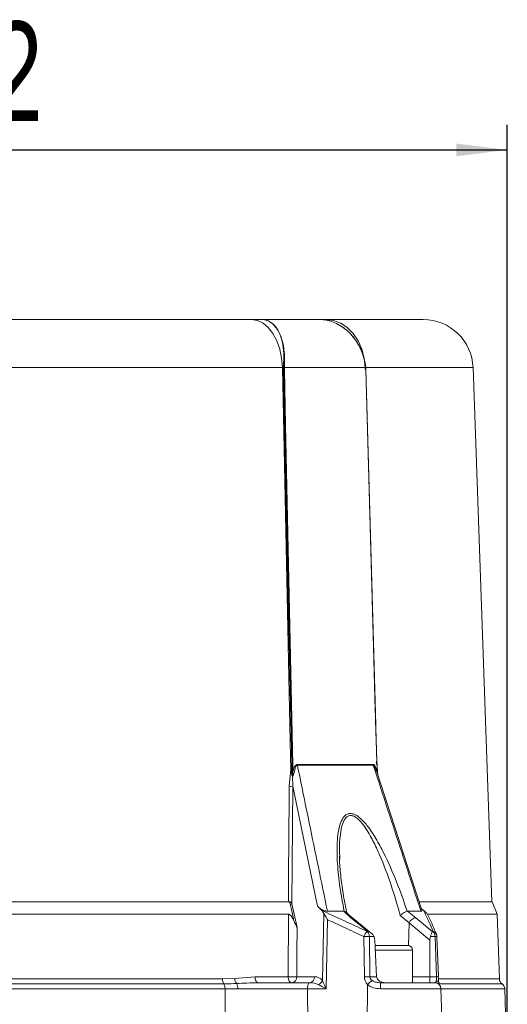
# Model space of a CAD drawing. Header units: millimetres. Extents: x 24 to 341, y 19 to 289.
# Tile 14 of 14: x 293 to 332, y 209 to 288. Entities that reach past the tile are written whole.
import ezdxf

# ---------------------------------------------------------------- set-up
doc = ezdxf.new("R2010")
doc.units = ezdxf.units.MM
doc.layers.add('10', color=7, linetype='Continuous')
doc.styles.add('SLDTEXTSTYLE0', font='TXT', dxfattribs={"width": 0.7})
doc.dimstyles.new('SLDDIMSTYLE0', dxfattribs={"dimtxt": 8, "dimasz": 4.08, "dimexe": 0, "dimexo": 0.0625, "dimgap": 2, "dimtad": 2, "dimlfac": 2, "dimrnd": 1e-09, "dimzin": 12, "dimdsep": 46, "dimtxsty": 'SLDTEXTSTYLE0', "dimsah": 1, "dimcen": 0.09, "dimadec": 0, "dimazin": 3, "dimtfac": 1, "dimtofl": 0, "dimtmove": 0, "dimatfit": 3, "dimfxl": 1, "dimfrac": 2, "dimtolj": 1, "dimtzin": 12, "dimarcsym": 0})

# ---------------------------------------------------------------- blocks, each defined once
blk = doc.blocks.new('_D_2')
at = {"layer": '10', "transparency": 16777216}
for p, q in [((246.279, 200.663), (246.279, 279.785)), ((332.279, 200.663), (332.279, 279.785)), ((246.279, 277.785), (332.279, 277.785))]:
    blk.add_line(p, q, dxfattribs=at)
for points in [[(246.279, 277.785), (250.359, 277.277), (250.359, 278.293)], [(332.279, 277.785), (328.199, 278.293), (328.199, 277.277)]]:
    blk.add_solid(points, dxfattribs=at)
at = {"layer": '10', "transparency": 16777216, "insert": (282.486, 288.098), "char_height": 8, "attachment_point": 1, "style": 'SLDTEXTSTYLE0'}
blk.add_mtext('172', dxfattribs=at)

msp = doc.modelspace()

# ---------------------------------------------------------------- linework, layer by layer
at = {"color": 7, "linetype": 'Continuous', "lineweight": 18}
for p, q in [((266.8127, 264.1633), (311.7443, 264.1633)), ((312.6064, 264.1633), (317.2062, 264.1633)), ((317.2062, 264.1633), (317.7273, 264.1633)), ((317.7273, 264.1633), (325.5282, 264.1633)), ((314.2217, 260.3029), (264.3353, 260.3029)), ((314.3182, 260.1633), (314.2954, 260.1633)), ((314.3172, 260.3029), (314.3231, 260.6909)), ((314.3182, 260.1633), (314.3172, 260.3029)), ((314.3879, 260.3029), (314.3933, 260.6909)), ((314.3879, 260.3029), (314.389, 260.165)), ((320.9104, 260.3029), (314.3879, 260.3029)), ((320.9104, 260.3029), (320.8646, 260.6909)), ((320.9157, 260.165), (320.9104, 260.3029)), ((321.7184, 231.5864), (320.9266, 260.1647)), ((331.0236, 217.4133), (329.5258, 260.3029)), ((321.7854, 228.4638), (321.7718, 228.6972)), ((314.7703, 226.6872), (314.9071, 228.0674)), ((321.7645, 227.9202), (321.7381, 228.0062)), ((325.4191, 216.7328), (321.7681, 227.9214)), ((321.8574, 227.7992), (321.8745, 227.6181)), ((315.0437, 227.5132), (315.0519, 226.6872)), ((315.0519, 226.6872), (314.992, 217.252)), ((318.8255, 221.0869), (318.8295, 220.8266)), ((263.7678, 217.4133), (314.7892, 217.4133)), ((314.856, 217.2181), (314.7892, 217.4133)), ((325.201, 217.4133), (331.0576, 217.4133)), ((331.4614, 216.4139), (331.0576, 217.4133)), ((314.992, 217.252), (315.4067, 215.3521)), ((317.381, 216.7151), (317.0376, 217.0539)), ((319.1677, 216.6516), (317.84, 216.6516)), ((319.7295, 216.1322), (319.1677, 216.6516)), ((319.1677, 216.6516), (319.1934, 216.6499)), ((324.2346, 216.6499), (324.2557, 216.6516)), ((325.3481, 216.6516), (324.2557, 216.6516)), ((324.2557, 216.6516), (324.9442, 216.1322)), ((325.38, 216.8526), (325.5696, 216.7151)), ((314.716, 216.4139), (263.841, 216.4139)), ((317.4463, 211.0859), (317.5521, 216.481)), ((317.8447, 215.9762), (317.736, 210.4307)), ((321.3856, 214.8741), (319.8795, 216.0895)), ((324.3989, 215.718), (323.692, 216.326)), ((331.4614, 216.4139), (325.8413, 216.4139)), ((331.6427, 211.222), (331.4614, 216.4139)), ((326.0583, 214.3238), (324.3989, 215.718)), ((320.8027, 211.3958), (320.7653, 214.6164)), ((321.0234, 215.0306), (321.0905, 215.0349)), ((321.2125, 214.6164), (321.2499, 211.3958)), ((321.6473, 214.3238), (321.7919, 211.3958)), ((326.0583, 211.3958), (326.0583, 214.3238)), ((326.2496, 215.0349), (326.3169, 215.0306)), ((326.6003, 211.3958), (326.4786, 214.6164)), ((326.7466, 211.3973), (326.6249, 214.6179)), ((321.6675, 213.9133), (324.284, 213.9133)), ((324.659, 210.9133), (324.659, 213.5383)), ((269.1389, 211.222), (309.4181, 211.222)), ((309.4181, 211.222), (310.3989, 211.2663)), ((310.3989, 211.2663), (312.0295, 211.3958)), ((312.0295, 211.3958), (314.6843, 211.3958)), ((315.3804, 211.3958), (316.7996, 211.3958)), ((321.2499, 211.3958), (321.7919, 211.3958)), ((326.0583, 211.3958), (326.0583, 210.9133)), ((326.0583, 211.3958), (326.6003, 211.3958)), ((309.6203, 210.438), (268.9367, 210.438)), ((309.5192, 210.83), (269.0378, 210.83)), ((309.6628, 204.9307), (309.6203, 210.438)), ((317.736, 210.4307), (316.2501, 210.4307)), ((316.3441, 210.9133), (316.4031, 210.9133)), ((321.0672, 210.7617), (321.0248, 204.9307)), ((326.9485, 210.4307), (322.1021, 210.4307)), ((322.108, 210.9133), (326.4488, 210.9133)), ((327.1409, 204.9307), (326.9488, 210.4307)), ((332.2604, 204.9307), (332.0681, 210.438))]:
    msp.add_line(p, q, dxfattribs=at)
at = {"color": 8, "linetype": 'Continuous', "lineweight": 18}
for p, q in [((329.5258, 260.3029), (320.9243, 260.3029)), ((324.3989, 215.718), (324.3542, 213.9066)), ((324.659, 213.5383), (321.6861, 213.5383)), ((324.659, 211.3958), (326.0583, 211.3958)), ((326.7478, 211.222), (331.6427, 211.222)), ((331.8554, 210.83), (326.8093, 210.83)), ((332.0681, 210.438), (326.9237, 210.438))]:
    msp.add_line(p, q, dxfattribs=at)
at = {"color": 7, "linetype": 'Continuous', "lineweight": 18, "flags": 128}
for points in [[(314.2217, 260.3029), (314.1597, 261.0631), (314.0089, 261.7902), (313.7749, 262.4576), (313.4663, 263.0406), (313.0944, 263.518), (312.6729, 263.872), (312.2173, 264.0898), (311.7443, 264.1633)], [(317.7273, 264.1633), (318.3263, 264.0898), (318.9033, 263.872), (319.437, 263.518), (319.908, 263.0406), (320.2988, 262.4576), (320.5951, 261.7902), (320.786, 261.0631), (320.8646, 260.3029)], [(314.9071, 228.0674), (314.886, 229.0608), (314.75, 235.4569), (314.2217, 260.3029)], [(314.2954, 260.1633), (314.9704, 228.4133), (314.9777, 228.0692)], [(315.0092, 227.6642), (314.9933, 228.4133), (314.3182, 260.1633)], [(314.389, 260.165), (314.4846, 255.6685), (315.064, 228.4133), (315.0661, 228.3133), (315.0732, 227.9803)], [(321.6747, 232.7757), (321.5602, 236.9081), (320.9157, 260.165)], [(321.8574, 227.7992), (321.8271, 228.4133), (321.8146, 228.665)], [(314.7127, 217.4133), (314.7152, 217.8128), (314.7252, 219.4109), (314.7649, 225.8031), (314.7703, 226.6872)], [(317.0376, 217.0539), (315.9368, 222.3955), (315.0519, 226.6872)], [(315.15, 215.8721), (315.1095, 216.0574), (314.9476, 216.7988), (314.856, 217.2181)], [(314.6843, 211.3958), (314.6876, 211.9121), (314.7128, 215.9073), (314.716, 216.4139)], [(321.0905, 215.0349), (320.4668, 215.5379), (319.7295, 216.1322)], [(324.9442, 216.1322), (325.5425, 215.6293), (326.2496, 215.0349)], [(315.4067, 215.3521), (315.4048, 215.0634), (315.3957, 213.681), (315.3804, 211.3958)], [(326.575, 214.8172), (326.5762, 214.8148), (326.5829, 214.8005)], [(312.2978, 210.9133), (312.2466, 210.9225), (312.1972, 210.9497), (312.1516, 210.9939), (312.1113, 211.0536), (312.0779, 211.1265), (312.0525, 211.2099), (312.0362, 211.3008), (312.0295, 211.3958)], [(314.984, 210.9133), (314.9268, 210.9225), (314.8716, 210.9497), (314.8207, 210.9939), (314.7757, 211.0536), (314.7383, 211.1265), (314.71, 211.2099), (314.6918, 211.3008), (314.6843, 211.3958)], [(326.7466, 211.3973), (326.7454, 211.3968), (326.7377, 211.3958)], [(316.2501, 210.4307), (316.2655, 207.714), (316.2742, 206.172)]]:
    msp.add_lwpolyline(points, dxfattribs=at)
at = {"color": 7, "linetype": 'Continuous', "lineweight": 18}
for centre, radius, start, end in [((325.5282, 260.1633), 4, 2, 90), ((316.8542, 260.1624), 4.0021, 20.096775, 26.160863), ((319.3231, 260.1636), 5.0277, 173.979572, 180.003717), ((314.3526, 259.4713), 0.8324, 87.565647, 92.434353), ((314.3886, 258.7457), 1.4194, 89.98372, 92.840175), ((314.3582, 260.4731), 0.2207, 80.851839, 99.148161), ((314.3381, 260.1638), 6.5391, 359.995213, 4.623486), ((320.901, 260.5302), 0.2275, 272.361271, 275.080072), ((314.906, 229.5443), 1.4769, 270.043797, 272.784602), ((315.377, 228.5331), 0.6307, 241.209668, 254.081379), ((315.7225, 228.4528), 0.3047, 181.156555, 193.428379), ((321.7611, 228.4532), 0.2509, 181.477001, 196.458413), ((314.9479, 227.8594), 0.2046, 276.744785, 287.422807), ((314.9344, 227.6122), 0.1184, 315.745875, 320.845758), ((314.9111, 229.9498), 3.2657, 267.529043, 272.470957), ((314.8622, 217.4824), 0.2644, 268.667587, 299.396033), ((325.004, 215.4875), 0.6475, 95.301181, 159.142409), ((322.1212, 214.0588), 1.4661, 138.483867, 157.646291), ((320.9889, 203.8912), 10.7275, 88.805466, 91.194534), ((320.6384, 214.6046), 0.5743, 1.185433, 47.895642), ((325.941, 214.6452), 0.5384, 356.93932, 45.718973), ((326.1253, 214.599), 0.5, 2.163414, 23.764237), ((324.284, 213.5383), 0.375, 0, 90), ((310.1674, 211.2062), 0.7495, 178.796573, 210.132733), ((311.109, 211.2954), 0.7107, 182.347637, 218.963873), ((315.0323, 219.6841), 8.2955, 267.595224, 272.404776), ((314.9283, 211.3631), 0.4533, 277.054165, 4.136817), ((316.3475, 211.3631), 0.4533, 277.054165, 4.136817), ((316.8014, 211.404), 0.7191, 296.113264, 333.745853), ((321.0263, 200.6705), 10.7277, 88.805474, 91.194526), ((332.1424, 211.2394), 0.5, 182, 234.970405), ((308.871, 210.4538), 0.7495, 358.796756, 30.132024), ((309.8106, 210.4605), 0.8407, 358.011496, 27.486709), ((316.9555, 210.5438), 0.7144, 148.857968, 189.110042), ((332.1405, 210.5486), 10.0391, 177.918159, 180.672651), ((326.4491, 210.4133), 0.5, 2, 90), ((331.5684, 210.4206), 0.5, 2, 54.970405)]:
    msp.add_arc(centre, radius, start, end, dxfattribs=at)
at = {"color": 8, "linetype": 'Continuous', "lineweight": 18}
for centre, radius, start, end in [((320.9194, 260.112), 0.0532, 82.258422, 93.962609), ((319.7513, 215.9229), 0.2104, 52.467774, 95.947259), ((326.1985, 214.6246), 0.423, 27.096777, 73.744689), ((326.5652, 213.2323), 1.3868, 87.533462, 93.581096), ((326.6869, 210.0117), 1.3868, 87.533462, 93.581096)]:
    msp.add_arc(centre, radius, start, end, dxfattribs=at)
at = {"color": 7, "linetype": 'Continuous', "lineweight": 18}
for centre, major_axis, ratio, start_param, end_param in [((316.748, 210.3958), (0.2864, 0.9661), 0.9019558, 5.735298, 6.5444698), ((317.8299, 210.4133), (-0.4758, 0.9923), 0.0702021, 0.7928528, 1.5195707), ((321.99, 211.4307), (1.1852, 0.0858), 0.8406288, 3.090557, 3.7616536), ((322.0839, 211.4133), (0.8338, 0.0279), 0.5987102, 3.1206832, 3.8055331), ((322.4985, 211.4133), (0.7071, 0), 0.7071068, 3.1764992, 4.712389), ((326.4729, 211.4133), (-0.0319, 0.4999), 0.2517511, 3.9765872, 4.661437), ((326.9637, 211.4307), (-0.0315, 1), 0.2269858, 1.5985608, 2.2696575), ((316.3515, 210.4133), (1.0109, 0.0337), 0.4934683, 0.6941082, 1.50328), ((317.8299, 210.4133), (0.9704, -0.4994), 0.0252585, 3.9017227, 4.6284406), ((321.99, 211.4307), (1.1852, 0.0858), 0.8406288, 3.7616536, 3.7683189)]:
    msp.add_ellipse(centre, major_axis=major_axis, ratio=ratio, start_param=start_param, end_param=end_param, dxfattribs=at)
for points, knots in [([(311.7443, 264.1633), (312.0048, 264.1633), (312.2818, 264.1633), (312.5882, 264.1633), (312.6064, 264.1633)], [0, 0, 0, 0, 0.9408171, 1, 1, 1, 1]), ([(314.3231, 260.6909), (314.3332, 260.9372), (314.358, 261.5458), (314.2671, 262.183), (314.0726, 262.8949), (313.8937, 263.2711), (313.5412, 263.7576), (313.3168, 263.9503), (312.9617, 264.115), (312.7976, 264.157), (312.6353, 264.1632), (312.6094, 264.1633), (312.6064, 264.1633)], [0, 0, 0, 0, 0.13003321, 0.32129436, 0.36746742, 0.5910911, 0.60406572, 0.83333688, 0.84049777, 0.97458782, 0.99703293, 1, 1, 1, 1]), ([(314.3933, 260.6909), (314.3943, 260.9371), (314.3971, 261.6304), (314.2061, 262.6648), (313.8417, 263.3997), (313.4533, 263.8405), (313.1277, 264.0654), (312.8506, 264.1436), (312.6913, 264.1608), (312.6445, 264.1632), (312.6094, 264.1633), (312.6064, 264.1633)], [0, 0, 0, 0, 0.1305473, 0.3677014, 0.6039193, 0.6893751, 0.8406829, 0.9543194, 0.9658702, 0.9970378, 1, 1, 1, 1]), ([(317.2062, 264.1633), (317.2111, 264.1633), (317.2529, 264.1632), (317.5152, 264.157), (317.786, 264.115), (318.3863, 263.9503), (318.7834, 263.7576), (319.4546, 263.2711), (319.8298, 262.8949), (320.3289, 262.183), (320.6683, 261.5458), (320.8019, 260.9372), (320.856, 260.6909)], [0, 0, 0, 0, 0.0029673, 0.0254125, 0.1595024, 0.1666636, 0.3959343, 0.4089091, 0.6325327, 0.6787058, 0.8699669, 1, 1, 1, 1]), ([(320.8646, 260.6909), (320.8038, 260.9375), (320.6327, 261.6318), (320.0509, 262.6538), (319.4363, 263.3158), (319.0786, 263.5386), (319.073, 263.5422)], [0, 0, 0, 0, 0.2148114, 0.6050411, 0.9937296, 1, 1, 1, 1]), ([(314.2954, 260.1633), (314.2913, 260.1787), (314.2835, 260.2081), (314.2678, 260.248), (314.2533, 260.2755), (314.2411, 260.2916), (314.2335, 260.2988), (314.2267, 260.3025), (314.2233, 260.3028), (314.2217, 260.3029)], [0, 0, 0, 0, 0.2970732, 0.5646676, 0.7782032, 0.8504795, 0.9262412, 0.9655824, 1, 1, 1, 1]), ([(320.9262, 260.1647), (320.9257, 260.1972), (320.925, 260.2436), (320.9211, 260.2897), (320.9199, 260.3035)], [0, 0, 0, 0, 0.7016928, 1, 1, 1, 1]), ([(321.8146, 228.665), (321.8135, 228.6879), (321.808, 228.8024), (321.7884, 229.2837), (321.743, 230.6144), (321.7033, 231.8701), (321.6752, 232.7591), (321.6747, 232.7757)], [0, 0, 0, 0, 0.016726, 0.0836282, 0.3512419, 0.9879113, 1, 1, 1, 1]), ([(321.6747, 232.7757), (321.7092, 231.7938), (321.752, 230.5753), (321.7775, 229.3563), (321.7825, 229.1196)], [0, 0, 0, 0, 0.80582188, 1, 1, 1, 1]), ([(314.972, 227.6562), (314.9646, 227.6917), (314.9364, 227.8265), (314.9195, 227.9652), (314.9071, 228.0674)], [0, 0, 0, 0, 0.2629563, 1, 1, 1, 1]), ([(314.9777, 228.0692), (314.9823, 227.969), (314.9886, 227.833), (315.0049, 227.6994), (315.0092, 227.6642)], [0, 0, 0, 0, 0.7361674, 1, 1, 1, 1]), ([(315.0263, 227.5375), (315.0266, 227.5379), (315.0283, 227.54), (315.0329, 227.5532), (315.0433, 227.6088), (315.0595, 227.7547), (315.0677, 227.8892), (315.0732, 227.9803)], [0, 0, 0, 0, 0.0037318, 0.019024, 0.0926901, 0.3854238, 1, 1, 1, 1]), ([(315.204, 227.9266), (315.1833, 227.8346), (315.1573, 227.7196), (315.0988, 227.5892), (315.0722, 227.5384), (315.0496, 227.5185), (315.0437, 227.5132)], [0, 0, 0, 0, 0.6365887, 0.7956754, 0.946141, 1, 1, 1, 1]), ([(315.0732, 227.9803), (315.1142, 228.092), (315.1692, 228.2418), (315.2825, 228.3875), (315.3548, 228.4403), (315.4029, 228.4452), (315.4179, 228.4467)], [0, 0, 0, 0, 0.5419127, 0.7275355, 0.9149669, 1, 1, 1, 1]), ([(315.4261, 228.3821), (315.4154, 228.3804), (315.3866, 228.3758), (315.357, 228.3483), (315.321, 228.3015), (315.2563, 228.1728), (315.2265, 228.0327), (315.204, 227.9266)], [0, 0, 0, 0, 0.0711271, 0.1905637, 0.2412877, 0.425023, 1, 1, 1, 1]), ([(315.4179, 228.4467), (316.5067, 228.4467), (318.6963, 228.4467), (320.5689, 228.4467), (321.5103, 228.4467)], [0, 0, 0, 0, 0.4972914, 1, 1, 1, 1]), ([(315.4261, 228.3821), (315.488, 228.0815), (315.806, 226.5371), (316.6108, 222.6271), (317.3533, 219.0173), (317.84, 216.6516)], [0, 0, 0, 0, 0.07687543, 0.39501514, 1, 1, 1, 1]), ([(321.5205, 228.3821), (320.5893, 228.3821), (318.7168, 228.3821), (316.527, 228.3821), (315.4261, 228.3821)], [0, 0, 0, 0, 0.4972913, 1, 1, 1, 1]), ([(321.5103, 228.4467), (321.5296, 228.4429), (321.5739, 228.4343), (321.6511, 228.3535), (321.7616, 228.1498), (321.8185, 227.9415), (321.8574, 227.7992)], [0, 0, 0, 0, 0.1043881, 0.2386545, 0.4799056, 1, 1, 1, 1]), ([(325.3481, 216.6516), (325.2467, 216.9626), (324.7396, 218.5177), (323.4642, 222.4281), (322.2893, 226.027), (321.5205, 228.3821)], [0, 0, 0, 0, 0.07953512, 0.39767512, 1, 1, 1, 1]), ([(321.7912, 228.4291), (321.7911, 228.429), (321.7908, 228.4289), (321.7903, 228.4286), (321.7898, 228.4285), (321.7892, 228.4286), (321.7886, 228.4287), (321.7873, 228.4295), (321.7841, 228.4332), (321.7801, 228.4444), (321.7776, 228.4549), (321.7761, 228.4616)], [0, 0, 0, 0, 0.0053747, 0.0323838, 0.0517537, 0.0610684, 0.0852761, 0.1173079, 0.1959966, 0.4918202, 1, 1, 1, 1]), ([(314.972, 227.6562), (314.9743, 227.6464), (314.9829, 227.6092), (314.9928, 227.562), (315.0146, 227.5353), (315.0192, 227.5296)], [0, 0, 0, 0, 0.2201251, 0.8318879, 1, 1, 1, 1]), ([(315.0092, 227.6642), (315.01, 227.6543), (315.013, 227.6179), (315.0153, 227.5745), (315.0245, 227.5434), (315.0263, 227.5375)], [0, 0, 0, 0, 0.2313421, 0.8545285, 1, 1, 1, 1]), ([(315.0192, 227.5296), (315.0227, 227.527), (315.0288, 227.5224), (315.0366, 227.5175), (315.0412, 227.5147), (315.0432, 227.5135), (315.0437, 227.5132)], [0, 0, 0, 0, 0.4333962, 0.7517478, 0.9424063, 1, 1, 1, 1]), ([(315.0263, 227.5375), (315.0294, 227.5321), (315.0339, 227.5244), (315.0399, 227.5175), (315.0424, 227.5146), (315.0433, 227.5137), (315.0437, 227.5132)], [0, 0, 0, 0, 0.60291647, 0.86295516, 0.935602, 1, 1, 1, 1]), ([(319.1934, 216.6499), (319.1933, 216.6505), (319.0567, 217.2975), (318.8242, 218.5893), (318.6223, 220.4444), (318.5951, 221.9179), (318.6946, 223.0002), (318.8584, 223.7068), (319.0969, 224.1939), (319.3747, 224.4467), (319.6639, 224.5307), (320.0226, 224.4521), (320.4991, 224.1418), (321.1034, 223.4745), (321.752, 222.4986), (322.5579, 220.9827), (323.418, 219.0295), (323.9763, 217.4439), (324.2344, 216.6505), (324.2346, 216.6499)], [0, 0, 0, 0, 0.0000911, 0.1083531, 0.2165506, 0.314736, 0.3643998, 0.4138858, 0.4535768, 0.4763273, 0.4991623, 0.5220479, 0.5507114, 0.5993912, 0.6667447, 0.7344007, 0.86705, 0.9999089, 1, 1, 1, 1]), ([(319.3978, 216.4965), (319.2912, 217.0276), (319.0867, 218.047), (318.8984, 219.5086), (318.8116, 220.5094), (318.8098, 221.0152), (318.8095, 221.086)], [0, 0, 0, 0, 0.3423437, 0.6570898, 0.9519596, 1, 1, 1, 1]), ([(314.7892, 217.4133), (314.7996, 217.4133), (314.8204, 217.4133), (314.8559, 217.4133), (314.878, 217.4133), (314.8883, 217.4133)], [0, 0, 0, 0, 0.3501458, 0.6995613, 1, 1, 1, 1]), ([(314.8883, 217.4133), (314.9181, 217.3747), (314.9591, 217.3218), (314.985, 217.267), (314.992, 217.252)], [0, 0, 0, 0, 0.72756147, 1, 1, 1, 1]), ([(317.84, 216.6516), (317.8054, 216.654), (317.7366, 216.6587), (317.5999, 216.698), (317.4243, 216.7725), (317.2145, 216.8967), (317.1001, 216.9983), (317.0376, 217.0539)], [0, 0, 0, 0, 0.1191111, 0.2375768, 0.4110558, 0.6780424, 1, 1, 1, 1]), ([(317.5521, 216.481), (317.5188, 216.5375), (317.4667, 216.6256), (317.4036, 216.6915), (317.381, 216.7151)], [0, 0, 0, 0, 0.6413677, 1, 1, 1, 1]), ([(317.381, 216.7151), (317.4277, 216.6939), (318.1219, 216.3795), (319.3379, 215.8221), (320.5024, 215.2753), (321.0234, 215.0306)], [0, 0, 0, 0, 0.0383463, 0.569681, 1, 1, 1, 1]), ([(319.1934, 216.6499), (319.2345, 216.6418), (319.303, 216.6282), (319.3375, 216.5883), (319.3513, 216.5723)], [0, 0, 0, 0, 0.59984854, 1, 1, 1, 1]), ([(324.2346, 216.6499), (324.1977, 216.641), (324.1239, 216.623), (323.9858, 216.5532), (323.8432, 216.4591), (323.7469, 216.3785), (323.6993, 216.3332), (323.6929, 216.3269), (323.692, 216.326)], [0, 0, 0, 0, 0.2322584, 0.4642139, 0.7043654, 0.9593793, 0.994319, 1, 1, 1, 1]), ([(325.4189, 216.7328), (325.424, 216.7176), (325.4346, 216.6865), (325.4092, 216.6574), (325.3675, 216.6534), (325.3481, 216.6516)], [0, 0, 0, 0, 0.3391058, 0.6927452, 1, 1, 1, 1]), ([(326.3169, 215.0306), (326.2098, 215.2753), (325.9705, 215.8221), (325.7212, 216.3795), (325.5791, 216.6939), (325.5696, 216.7151)], [0, 0, 0, 0, 0.4303194, 0.9616541, 1, 1, 1, 1]), ([(325.5696, 216.7151), (325.6004, 216.6915), (325.6864, 216.6256), (325.7593, 216.5375), (325.806, 216.481)], [0, 0, 0, 0, 0.3586275, 1, 1, 1, 1]), ([(314.716, 216.4139), (314.7333, 216.4116), (314.7719, 216.4066), (314.8446, 216.36), (314.97, 216.2274), (315.0695, 216.0502), (315.1331, 215.9094), (315.15, 215.8721)], [0, 0, 0, 0, 0.0854868, 0.1897538, 0.3633337, 0.8311157, 1, 1, 1, 1]), ([(315.4067, 215.3521), (315.4058, 215.3544), (315.3581, 215.4654), (315.2623, 215.6319), (315.1778, 215.8126), (315.15, 215.8721)], [0, 0, 0, 0, 0.0136453, 0.6749524, 1, 1, 1, 1]), ([(317.5521, 216.481), (317.6082, 216.379), (317.697, 216.2173), (317.8039, 216.042), (317.8442, 215.9771), (317.8447, 215.9762)], [0, 0, 0, 0, 0.628026, 0.9946878, 1, 1, 1, 1]), ([(320.7653, 214.6164), (320.2456, 214.8613), (319.2741, 215.3189), (318.2985, 215.7675), (317.8447, 215.9762)], [0, 0, 0, 0, 0.534929, 1, 1, 1, 1]), ([(319.8828, 216.0897), (319.8362, 216.1272), (319.6365, 216.288), (319.4512, 216.4579), (319.3594, 216.5733), (319.3564, 216.577)], [0, 0, 0, 0, 0.2276456, 0.9751295, 1, 1, 1, 1]), ([(326.5841, 214.8236), (326.3846, 215.2865), (326.1513, 215.8276), (325.9156, 216.3298), (325.8816, 216.4023)], [0, 0, 0, 0, 0.8556124, 1, 1, 1, 1]), ([(321.0905, 215.0349), (321.0915, 215.0346), (321.1299, 215.0214), (321.255, 214.9691), (321.4439, 214.8515), (321.5344, 214.7058), (321.5762, 214.6384)], [0, 0, 0, 0, 0.0048241, 0.1860523, 0.6235779, 1, 1, 1, 1]), ([(321.5762, 214.6384), (321.4959, 214.6338), (321.3747, 214.6268), (321.2535, 214.6191), (321.2125, 214.6164)], [0, 0, 0, 0, 0.6623302, 1, 1, 1, 1]), ([(321.6473, 214.3238), (321.6375, 214.4092), (321.6248, 214.5198), (321.5852, 214.6165), (321.5762, 214.6384)], [0, 0, 0, 0, 0.7729846, 1, 1, 1, 1]), ([(326.1138, 214.6384), (326.0907, 214.5597), (326.0608, 214.4583), (326.0588, 214.3485), (326.0583, 214.3238)], [0, 0, 0, 0, 0.775146, 1, 1, 1, 1]), ([(326.2496, 215.0349), (326.2495, 215.0346), (326.2463, 215.0213), (326.2321, 214.9689), (326.1944, 214.8513), (326.1393, 214.7057), (326.1138, 214.6384)], [0, 0, 0, 0, 0.0048238, 0.1869144, 0.6242449, 1, 1, 1, 1]), ([(326.4786, 214.6164), (326.4375, 214.6191), (326.3159, 214.6268), (326.1944, 214.6338), (326.1138, 214.6384)], [0, 0, 0, 0, 0.3376621, 1, 1, 1, 1]), ([(321.4375, 211.0837), (321.4351, 211.0823), (321.4271, 211.0777), (321.3895, 211.0546), (321.3131, 210.9993), (321.1924, 210.8965), (321.1124, 210.8167), (321.0724, 210.7769)], [0, 0, 0, 0, 0.0268877, 0.0883153, 0.3922262, 0.696109, 1, 1, 1, 1]), ([(322.108, 210.9133), (321.9863, 210.9188), (321.7856, 210.9278), (321.5558, 211.0037), (321.4627, 211.0666), (321.4375, 211.0837)], [0, 0, 0, 0, 0.5294881, 0.8727255, 1, 1, 1, 1]), ([(326.4488, 210.9133), (326.4845, 210.9188), (326.5432, 210.9278), (326.5783, 211.0037), (326.5856, 211.0666), (326.5876, 211.0837)], [0, 0, 0, 0, 0.5294884, 0.872728, 1, 1, 1, 1]), ([(326.5876, 211.0837), (326.5917, 211.0823), (326.6051, 211.0777), (326.6626, 211.0547), (326.7416, 210.9985), (326.7991, 210.9298), (326.802, 210.8878), (326.8022, 210.8849)], [0, 0, 0, 0, 0.0373986, 0.1228342, 0.5455084, 0.9681428, 1, 1, 1, 1]), ([(310.5564, 210.8485), (310.2577, 210.8401), (309.9097, 210.8303), (309.5676, 210.83), (309.5192, 210.83)], [0, 0, 0, 0, 0.8583764, 1, 1, 1, 1]), ([(310.6508, 210.4313), (310.3446, 210.4342), (310.0043, 210.4375), (309.6692, 210.438), (309.6284, 210.438), (309.6203, 210.438)], [0, 0, 0, 0, 0.8778523, 0.9757629, 1, 1, 1, 1]), ([(312.2978, 210.9133), (311.9902, 210.9064), (311.4034, 210.8932), (310.8294, 210.8629), (310.5564, 210.8485)], [0, 0, 0, 0, 0.5243681, 1, 1, 1, 1]), ([(316.2501, 210.4307), (315.6933, 210.431), (314.563, 210.4316), (313.0885, 210.4319), (311.7737, 210.4317), (311.0571, 210.4315), (310.6508, 210.4313)], [0, 0, 0, 0, 0.2954326, 0.5996886, 0.7730099, 1, 1, 1, 1]), ([(312.2978, 210.9133), (312.4552, 210.9133), (313.1915, 210.9133), (314.5552, 210.9133), (315.7419, 210.9133), (316.3441, 210.9133)], [0, 0, 0, 0, 0.1180516, 0.5525378, 1, 1, 1, 1]), ([(321.0672, 210.7617), (321.0674, 210.7641), (321.0676, 210.7685), (321.0697, 210.7738), (321.0717, 210.7761), (321.0724, 210.7769)], [0, 0, 0, 0, 0.4409658, 0.8124057, 1, 1, 1, 1]), ([(322.1021, 210.4307), (321.9133, 210.4432), (321.5887, 210.4647), (321.2446, 210.6171), (321.1045, 210.7313), (321.0672, 210.7617)], [0, 0, 0, 0, 0.5053127, 0.8684371, 1, 1, 1, 1]), ([(326.8796, 210.665), (326.8791, 210.6662), (326.8772, 210.6702), (326.8501, 210.7281), (326.8197, 210.8356), (326.8056, 210.8854)], [0, 0, 0, 0, 0.190357, 0.6243925, 1, 1, 1, 1])]:
    msp.add_open_spline(points, degree=3, knots=knots, dxfattribs=at)
at = {"color": 8, "linetype": 'Continuous', "lineweight": 18}
for points, knots in [([(321.7381, 228.0062), (321.7247, 228.0548), (321.6949, 228.163), (321.6326, 228.2855), (321.5736, 228.3602), (321.539, 228.3802), (321.5246, 228.3817), (321.5205, 228.3821)], [0, 0, 0, 0, 0.3037659, 0.6761262, 0.8651331, 0.9608671, 1, 1, 1, 1]), ([(323.692, 216.326), (323.4552, 217.1393), (322.9791, 218.774), (322.2239, 220.7772), (321.5059, 222.3206), (320.951, 223.296), (320.4231, 223.9707), (320.0055, 224.2883), (319.6892, 224.3698), (319.4366, 224.2832), (319.1975, 224.0261), (318.9955, 223.5373), (318.8651, 222.8313), (318.7929, 221.9964), (318.8143, 221.3997), (318.8255, 221.0869)], [0, 0, 0, 0, 0.1874061, 0.3767089, 0.4670194, 0.5587613, 0.6221415, 0.6579851, 0.6857617, 0.7135152, 0.741926, 0.7932472, 0.8589096, 0.9260209, 1, 1, 1, 1])]:
    msp.add_open_spline(points, degree=3, knots=knots, dxfattribs=at)

# ---------------------------------------------------------------- dimensions: what is measured, and where the dimension line sits
at = {"layer": '10'}
dim = msp.add_linear_dim(base=(332.2785, 277.7854), p1=(246.2785, 200.6633), p2=(332.2785, 200.6633), dimstyle='SLDDIMSTYLE0', dxfattribs=at)
dim.commit()
dim.dimension.update_dxf_attribs({"geometry": '_D_2', "text_midpoint": (287.747, 277.7854), "dimtype": 160})

doc.saveas('drawing.dxf')
